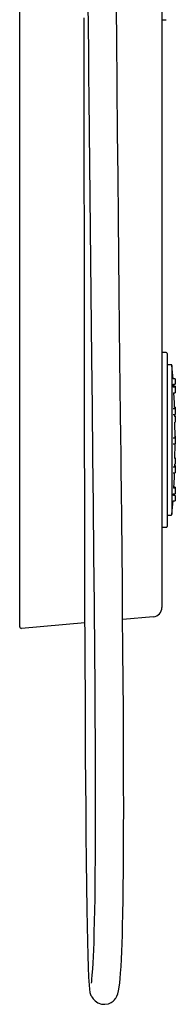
# Model space of a CAD drawing. Header units: millimetres. Extents: x 4590.23 to 4590.6, y 3428.22 to 3429.82.
# Tile 1 of 6: x 4590.23 to 4590.31, y 3428.22 to 3428.74. Entities that reach past the tile are written whole.
import ezdxf

# ---------------------------------------------------------------- set-up
doc = ezdxf.new("R2010")
doc.units = ezdxf.units.MM
doc.layers.add('SANINDUSA', color=3, linetype='Continuous')

msp = doc.modelspace()

# ---------------------------------------------------------------- linework, layer by layer
at = {"layer": 'SANINDUSA'}
for p, q in [((4590.22618, 3428.4494), (4590.22618, 3429.6244)), ((4590.30118, 3428.8381), (4590.30118, 3428.45547)), ((4590.30118, 3428.73574), (4590.30348, 3428.73574)), ((4590.30348, 3428.56004), (4590.30118, 3428.56004)), ((4590.30398, 3428.55954), (4590.30398, 3428.51305)), ((4590.30598, 3428.55359), (4590.30398, 3428.55359)), ((4590.30703, 3428.54613), (4590.30648, 3428.55309)), ((4590.30648, 3428.55309), (4590.30648, 3428.47469)), ((4590.30823, 3428.54613), (4590.30703, 3428.54613)), ((4590.30823, 3428.54172), (4590.30705, 3428.54172)), ((4590.30733, 3428.54172), (4590.30723, 3428.54323)), ((4590.30723, 3428.54323), (4590.30823, 3428.54323)), ((4590.30823, 3428.54229), (4590.30729, 3428.54229)), ((4590.30823, 3428.54613), (4590.30823, 3428.54466)), ((4590.30823, 3428.54466), (4590.30823, 3428.54323)), ((4590.30823, 3428.54229), (4590.30823, 3428.54172)), ((4590.30823, 3428.54172), (4590.30823, 3428.54025)), ((4590.30722, 3428.53882), (4590.30823, 3428.53882)), ((4590.30823, 3428.54025), (4590.30823, 3428.53882)), ((4590.30823, 3428.53122), (4590.30785, 3428.53122)), ((4590.30823, 3428.53103), (4590.30786, 3428.53103)), ((4590.30823, 3428.53122), (4590.30823, 3428.53103)), ((4590.30823, 3428.53103), (4590.30823, 3428.53025)), ((4590.30823, 3428.53025), (4590.30708, 3428.53025)), ((4590.30718, 3428.52735), (4590.30823, 3428.52735)), ((4590.30823, 3428.52623), (4590.30787, 3428.52623)), ((4590.30801, 3428.52623), (4590.30798, 3428.52735)), ((4590.30823, 3428.52664), (4590.308, 3428.52664)), ((4590.30823, 3428.53025), (4590.30823, 3428.52877)), ((4590.30823, 3428.52877), (4590.30823, 3428.52735)), ((4590.30823, 3428.52664), (4590.30823, 3428.52623)), ((4590.30823, 3428.52623), (4590.30823, 3428.52476)), ((4590.30794, 3428.52333), (4590.30823, 3428.52333)), ((4590.30818, 3428.51505), (4590.30808, 3428.52333)), ((4590.30823, 3428.52476), (4590.30823, 3428.52333)), ((4590.30823, 3428.5159), (4590.30818, 3428.5159)), ((4590.30823, 3428.51562), (4590.30818, 3428.51562)), ((4590.30823, 3428.5159), (4590.30823, 3428.51562)), ((4590.30823, 3428.51562), (4590.30823, 3428.51505)), ((4590.30398, 3428.51305), (4590.30398, 3428.46824)), ((4590.30823, 3428.51477), (4590.30713, 3428.51477)), ((4590.30713, 3428.51187), (4590.30823, 3428.51187)), ((4590.30823, 3428.51505), (4590.30791, 3428.51505)), ((4590.30823, 3428.51505), (4590.30823, 3428.51477)), ((4590.30823, 3428.51477), (4590.30823, 3428.5133)), ((4590.30823, 3428.5133), (4590.30823, 3428.51187)), ((4590.30787, 3428.50113), (4590.30823, 3428.50113)), ((4590.30823, 3428.50403), (4590.30794, 3428.50403)), ((4590.30795, 3428.49945), (4590.308, 3428.50113)), ((4590.30823, 3428.50043), (4590.30798, 3428.50043)), ((4590.30823, 3428.50444), (4590.30808, 3428.50444)), ((4590.30823, 3428.50444), (4590.30823, 3428.50403)), ((4590.30823, 3428.50403), (4590.30823, 3428.50256)), ((4590.30823, 3428.50256), (4590.30823, 3428.50113)), ((4590.30823, 3428.50043), (4590.30823, 3428.49964)), ((4590.30708, 3428.49655), (4590.30823, 3428.49655)), ((4590.30823, 3428.49945), (4590.30718, 3428.49945)), ((4590.30823, 3428.49964), (4590.30796, 3428.49964)), ((4590.30823, 3428.49964), (4590.30823, 3428.49945)), ((4590.30823, 3428.49945), (4590.30823, 3428.49797)), ((4590.30823, 3428.49797), (4590.30823, 3428.49655)), ((4590.30704, 3428.48549), (4590.30823, 3428.48549)), ((4590.30823, 3428.48839), (4590.30722, 3428.48839)), ((4590.30723, 3428.48454), (4590.30729, 3428.48549)), ((4590.30823, 3428.48454), (4590.30723, 3428.48454)), ((4590.30823, 3428.48895), (4590.3075, 3428.48895)), ((4590.30823, 3428.48895), (4590.30823, 3428.48839)), ((4590.30823, 3428.48839), (4590.30823, 3428.48691)), ((4590.30823, 3428.48691), (4590.30823, 3428.48549)), ((4590.30823, 3428.48454), (4590.30823, 3428.48307)), ((4590.30648, 3428.47469), (4590.30703, 3428.48164)), ((4590.30703, 3428.48164), (4590.30823, 3428.48164)), ((4590.30823, 3428.48307), (4590.30823, 3428.48164)), ((4590.30398, 3428.47419), (4590.30598, 3428.47419)), ((4590.30118, 3428.46774), (4590.30348, 3428.46774)), ((4590.30118, 3428.45547), (4590.30118, 3428.42547)), ((4590.22618, 3428.4152), (4590.22618, 3428.4494)), ((4590.26047, 3428.41732), (4590.22705, 3428.4144)), ((4590.29662, 3428.42049), (4590.28049, 3428.41908))]:
    msp.add_line(p, q, dxfattribs=at)
for points in [[(4590.26002, 3428.73664), (4590.26003, 3428.71794), (4590.26004, 3428.70048), (4590.26005, 3428.68427), (4590.26006, 3428.66933), (4590.26006, 3428.65567), (4590.26009, 3428.62081), (4590.26012, 3428.5852), (4590.26017, 3428.54907), (4590.26022, 3428.51269), (4590.26028, 3428.48513), (4590.26034, 3428.45726), (4590.26042, 3428.42916), (4590.26052, 3428.40112), (4590.26064, 3428.37347), (4590.26079, 3428.34653), (4590.26088, 3428.33294), (4590.26098, 3428.31915), (4590.26109, 3428.30535), (4590.26123, 3428.29173), (4590.26138, 3428.27852), (4590.26155, 3428.26596), (4590.2617, 3428.25715), (4590.26186, 3428.24901), (4590.26204, 3428.24177), (4590.26224, 3428.23548), (4590.26246, 3428.23021), (4590.26273, 3428.22601), (4590.26294, 3428.22384), (4590.26318, 3428.22223), (4590.26346, 3428.22118), (4590.26374, 3428.22059), (4590.26387, 3428.22041), (4590.26402, 3428.22019), (4590.26416, 3428.21997), (4590.26425, 3428.21983), (4590.26435, 3428.21966), (4590.26446, 3428.21948), (4590.2646, 3428.21928), (4590.26493, 3428.21881), (4590.26596, 3428.2177), (4590.26747, 3428.21666), (4590.26926, 3428.21605), (4590.27115, 3428.21592), (4590.27294, 3428.21625), (4590.27436, 3428.21686), (4590.2754, 3428.21755), (4590.27613, 3428.21821), (4590.2766, 3428.21875), (4590.27694, 3428.21921), (4590.27749, 3428.22019), (4590.27792, 3428.22137), (4590.27834, 3428.22311), (4590.27867, 3428.22504), (4590.27894, 3428.22717), (4590.27918, 3428.22957), (4590.2794, 3428.23229), (4590.27963, 3428.23579), (4590.27984, 3428.23967), (4590.28002, 3428.24378), (4590.28018, 3428.24808), (4590.28032, 3428.25252), (4590.28044, 3428.25706), (4590.28059, 3428.264), (4590.28071, 3428.27097), (4590.2808, 3428.27814), (4590.28088, 3428.2857), (4590.28095, 3428.29636), (4590.28099, 3428.30764), (4590.28101, 3428.31951), (4590.281, 3428.33205), (4590.28097, 3428.34512), (4590.28091, 3428.35864), (4590.28084, 3428.37226), (4590.28075, 3428.38585), (4590.28062, 3428.4035), (4590.28047, 3428.42084), (4590.28032, 3428.43776), (4590.28015, 3428.45517), (4590.27999, 3428.47185), (4590.27982, 3428.4877), (4590.27973, 3428.49665), (4590.27963, 3428.50603), (4590.27952, 3428.51622), (4590.2794, 3428.52722), (4590.27924, 3428.5414), (4590.27907, 3428.5568), (4590.27889, 3428.57344), (4590.27869, 3428.59135), (4590.27849, 3428.61055), (4590.27827, 3428.63106), (4590.27804, 3428.6529), (4590.27781, 3428.67607), (4590.27757, 3428.70057), (4590.27733, 3428.72639), (4590.2771, 3428.75353)], [(4590.26218, 3428.74408), (4590.26229, 3428.73165), (4590.2624, 3428.71914), (4590.26251, 3428.70654), (4590.26263, 3428.69388), (4590.26297, 3428.65968), (4590.26333, 3428.62537), (4590.26369, 3428.59117), (4590.26407, 3428.5571), (4590.26435, 3428.53119), (4590.26463, 3428.50528), (4590.26491, 3428.4794), (4590.26517, 3428.45326), (4590.26542, 3428.42701), (4590.26564, 3428.4008), (4590.26576, 3428.38505), (4590.26585, 3428.36936), (4590.26593, 3428.35381), (4590.26599, 3428.33836), (4590.26601, 3428.3227), (4590.266, 3428.3129), (4590.26598, 3428.30315), (4590.26593, 3428.29354), (4590.26586, 3428.28407), (4590.2658, 3428.2778), (4590.26572, 3428.27161), (4590.26562, 3428.26554), (4590.2655, 3428.25964), (4590.26536, 3428.25396), (4590.26519, 3428.24855), (4590.26505, 3428.24471), (4590.26489, 3428.24107), (4590.26472, 3428.23767), (4590.26452, 3428.23456), (4590.26428, 3428.23134), (4590.26409, 3428.22914), (4590.26396, 3428.22779), (4590.26393, 3428.22724), (4590.26399, 3428.22705)], [(4590.30786, 3428.53103), (4590.30776, 3428.53351), (4590.3075, 3428.53882)], [(4590.30808, 3428.50403), (4590.30808, 3428.50408), (4590.30818, 3428.51187)], [(4590.30746, 3428.48839), (4590.30776, 3428.49427), (4590.30785, 3428.49655)]]:
    msp.add_lwpolyline(points, dxfattribs=at)
for centre, radius, start, end in [((4590.30348, 3428.55954), 0.0005, 0, 90), ((4590.30598, 3428.55309), 0.0005, 0, 90), ((4590.30598, 3428.47469), 0.0005, 270, 0), ((4590.30348, 3428.46824), 0.0005, 270, 0), ((4590.29618, 3428.42547), 0.005, 275, 0), ((4590.22698, 3428.4152), 0.0008, 180, 275)]:
    msp.add_arc(centre, radius, start, end, dxfattribs=at)

doc.saveas('drawing.dxf')
